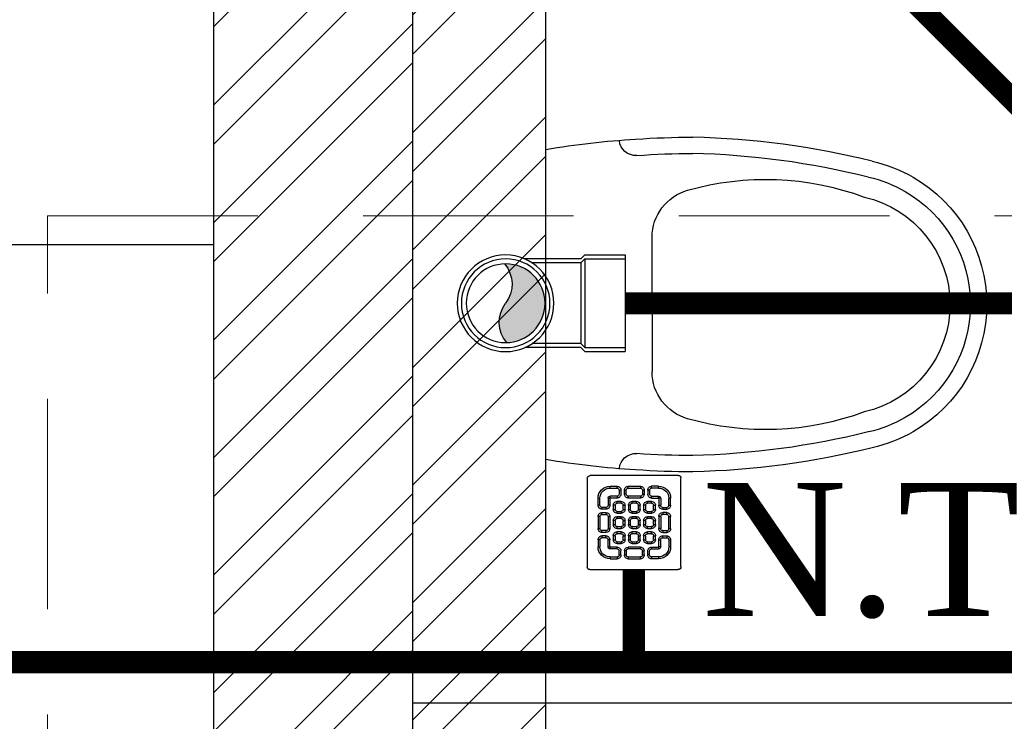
# Model space of a CAD drawing. Header units: inches. Extents: x 113025 to 158499, y 12149 to 30915.
# Tile 110 of 167: x 123735 to 123780, y 29303 to 29335. Entities that reach past the tile are written whole.
import ezdxf

# ---------------------------------------------------------------- set-up
doc = ezdxf.new("R2010")
doc.units = ezdxf.units.IN
doc.header["$MEASUREMENT"] = 0
doc.linetypes.add('HIDDEN', pattern=[0.375, 0.25, -0.125])
doc.layers.add('PD_025_TEXT', color=61, linetype='Continuous')
doc.layers.add('PD_BASE', color=8, linetype='Continuous', transparency=0.5)
for name, color, linetype, lineweight in [('PD_COLUMN', 2, 'Continuous', 60), ('PD_ELEVATION_03', 80, 'Continuous', 25), ('PD_FIXTURE', 21, 'Continuous', 25), ('PD_HATCH', 45, 'Continuous', 9), ('PP- 75DIA Soil Waste Sewer pipe', 90, 'Continuous', 9), ('PP-Soil Pipe', 1, 'Continuous', 25), ('PP-SPRINKLER PIPE', 1, 'Continuous', 0), ('PP-SWP', 1, 'Continuous', 25), ('PP-TEXT', 7, 'Continuous', 40), ('PP-WWP', 3, 'Continuous', 25)]:
    doc.layers.add(name, color=color, linetype=linetype, lineweight=lineweight)
doc.styles.add('Arial', font='GOTHIC.TTF')

# ---------------------------------------------------------------- blocks, each defined once
blk = doc.blocks.new('columns2')
at = {"layer": 'PD_HATCH', "linetype": 'HIDDEN', "ltscale": 38}
for p, q in [((568.4999999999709, -253.0000000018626), (568.4999999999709, -107.0000000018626)), ((568.4999999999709, -107.0000000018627), (737.9999999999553, -107.0000000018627))]:
    blk.add_line(p, q, dxfattribs=at)
blk = doc.blocks.new('KITCHEN CEILING45')
at = {"layer": 'PD_ELEVATION_03'}
blk.add_lwpolyline([(-201.0000000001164, 305.499999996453), (-190.5000000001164, 305.4999999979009), (-190.4964013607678, 314.4999999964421), (-21.00000000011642, 314.4999999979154), (-21.00000000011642, 305.4999999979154), (-6.000000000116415, 305.499999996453), (-6.000000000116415, 314.4999999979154), (-8.731149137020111e-11, 314.4999999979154), (-8.731149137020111e-11, 83.19999999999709), (-43.25000000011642, 83.19999999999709), (-43.25000000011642, 78.69999999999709), (-8.731149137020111e-11, 78.69999999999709), (0, 0), (-128.5000000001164, -3.637978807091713e-12), (-128.5000000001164, 77.75000000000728), (-128.5000000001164, 78.69999999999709), (-85.25000000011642, 78.69999999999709), (-85.25000000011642, 83.19999999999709), (-128.5000000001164, 83.19999999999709), (-128.5000000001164, 155.5000000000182), (-201.0000000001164, 155.5000000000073), (-201.0000000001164, 305.499999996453)], dxfattribs=at)
at = {"layer": 'PD_FIXTURE'}
blk.add_line((-8.731149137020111e-11, 155.1999999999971), (-128.5000000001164, 155.1999999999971), dxfattribs=at)
blk = doc.blocks.new('A$C24556D30')
at = {"color": 251}
for p, q in [((170.0000553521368, 400.0000540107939), (170.0000553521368, 20.00005401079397)), ((300.0000553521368, 210.000054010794), (300.0000553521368, 292.2294342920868)), ((300.0000553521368, 210.000054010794), (300.0000553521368, 127.7706737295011))]:
    blk.add_line(p, q, dxfattribs=at)
for points in [[(279.8877858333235, 412.5391608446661, 0.027530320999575), (170.0000553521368, 400.0000540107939, 0.027530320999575)], [(569.74867281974, 385.5564478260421, 0.0549045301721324), (350.0000553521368, 415.000054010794, 0.0549045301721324)], [(564.9384326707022, 366.1435245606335, 0.0549045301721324), (349.5301892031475, 395.0055741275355, 0.0549045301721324)], [(300.0000553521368, 210.000054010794), (300.0000553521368, 290.000054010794, 0.7043924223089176)], [(300.0000553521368, 210.000054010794), (300.0000553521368, 130.0000540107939, -0.7043924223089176)], [(564.9384326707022, 53.85658346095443, -0.0549045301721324), (349.5301892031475, 24.99453389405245, -0.0549045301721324)], [(569.74867281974, 34.44366019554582, -0.0549045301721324), (350.0000553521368, 5.000054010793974, -0.0549045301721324)], [(170.0000553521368, 20.00005401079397, 0.0275303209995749), (279.8877858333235, 7.460947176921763, 0.0275303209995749)]]:
    blk.add_lwpolyline(points, format="xyb", dxfattribs=at)
for centre, radius, start, end in [((279.9358992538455, 412.5424842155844), 20, 184.5904764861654, 273.8822723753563), ((350.0000553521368, -584.9999459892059), 1000, 90, 94.02043563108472), ((350.0000553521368, -584.9999459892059), 980, 90, 94.02043563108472), ((530.0000553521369, 210.000054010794), 180, 59.99999999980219, 77.24246783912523), ((439.0485481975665, 15.1852102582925), 348.1009654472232, 69.7009941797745, 105.9249351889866), ((530.0000553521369, 210.000054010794), 160, 59.99999999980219, 77.24246783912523), ((530.0000553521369, 210.000054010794), 180, 0, 59.99999999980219), ((360.0000553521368, 292.2294342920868), 60, 105.9249351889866, 180), ((530.0000553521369, 210.000054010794), 135, 0, 77.24246783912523), ((530.0000553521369, 210.000054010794), 160, 0, 59.99999999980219), ((530.0000553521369, 210.000054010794), 135, 282.7575321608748, 0), ((530.0000553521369, 210.000054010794), 160, 300.0000000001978, 0), ((530.0000553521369, 210.000054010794), 180, 300.0000000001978, 0), ((360.0000553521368, 127.7706737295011), 60, 180, 254.0750648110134), ((439.0485481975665, 404.8148977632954), 348.1009654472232, 254.0750648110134, 290.2990058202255), ((530.0000553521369, 210.000054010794), 160, 282.7575321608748, 300.0000000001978), ((530.0000553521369, 210.000054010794), 180, 282.7575321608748, 300.0000000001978), ((279.9358992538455, 7.457623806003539), 20, 86.1177276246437, 175.4095235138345), ((350.0000553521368, 1005.000054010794), 980, 265.9795643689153, 270), ((350.0000553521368, 1005.000054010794), 1000, 265.9795643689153, 270)]:
    blk.add_arc(centre, radius, start, end, dxfattribs=at)
blk = doc.blocks.new('FIRST FLOOR AR PLAN')
at = {"layer": 'PD_BASE'}
h = blk.add_hatch(dxfattribs=at)
h.set_pattern_fill('ANSI32', color=256, scale=10)
h.set_pattern_definition([(45, (123733.2206456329, 21360.11650467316), (-2.651650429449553, 2.651650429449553), []), (45, (123734.9884125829, 21360.11650467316), (-2.651650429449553, 2.651650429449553), [])])
h.paths.add_polyline_path([(123743.9915017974, 21362.19848516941), (123700.7415017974, 21362.19848516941), (123700.7415017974, 21357.69848516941), (123743.9915017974, 21357.69848516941)])
h.paths.add_polyline_path([(123658.7415017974, 21362.19848516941), (123615.4915017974, 21362.19848516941), (123615.4915017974, 21357.69848516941), (123658.7415017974, 21357.69848516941)], flags=17)
h.paths.add_polyline_path([(123743.9915017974, 21278.99848516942), (123743.9915017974, 21274.4984851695), (123905.9915017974, 21274.49848516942), (123905.9915017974, 21278.99848516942), (123752.9915017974, 21278.99848516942), (123752.9915017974, 21368.49848516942), (123812.9915017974, 21368.49848516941), (123812.9915017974, 21344.49848516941), (123817.4915017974, 21344.49848516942), (123817.4915017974, 21368.49848516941), (123896.9915017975, 21368.49848516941), (123896.9915017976, 21340.49848516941), (123901.4915017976, 21340.49848516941), (123901.4915017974, 21499.49848516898), (123905.9915017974, 21499.49848516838), (123905.9915017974, 21503.99848516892), (123896.9915017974, 21503.99848516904), (123896.9915017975, 21377.49848516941), (123752.9915017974, 21377.49848516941), (123752.9915017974, 21593.49846078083), (123743.9915017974, 21593.49846078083)])
h.paths.add_polyline_path([(123688.4915069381, 21269.56081110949), (123692.9915069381, 21269.56081110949), (123692.9915069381, 21274.49848516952), (123701.9915017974, 21274.49848516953), (123701.9915017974, 21278.99848516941), (123615.4915017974, 21278.99848516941), (123615.4915017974, 21434.49848516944), (123538.4915017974, 21434.49848516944), (123538.4915017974, 21429.99848516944), (123610.9915017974, 21429.99848516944), (123610.9915017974, 21278.99848516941), (123554.9915017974, 21278.99848516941), (123554.9915017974, 21274.49848516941), (123688.4915069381, 21274.49848516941)])
h = blk.add_hatch(dxfattribs=at)
h.set_pattern_fill('ANSI32', color=256, scale=10)
h.set_pattern_definition([(45, (150297.4604135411, 39481.88530316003), (-2.651650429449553, 2.651650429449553), []), (45, (150299.2281804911, 39481.88530316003), (-2.651650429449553, 2.651650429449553), [])])
h.paths.add_polyline_path([(123758.9915017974, 21593.49848516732), (123752.9915017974, 21593.49848516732), (123752.9915017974, 21557.49848516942), (123758.9915017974, 21557.49848516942)])
h.paths.add_polyline_path([(123758.9915017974, 21557.49848516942), (123752.9915017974, 21557.49848516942), (123752.9915017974, 21521.49848516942), (123758.9915017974, 21521.49848516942)])
h.paths.add_polyline_path([(123752.9915017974, 21521.49848516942), (123752.9915017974, 21485.49848516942), (123758.9915017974, 21485.49848516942), (123758.9915017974, 21521.49848516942)])
h.paths.add_polyline_path([(123758.9915017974, 21485.49848516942), (123752.9915017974, 21485.49848516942), (123752.9915017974, 21449.49848516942), (123758.9915017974, 21449.49848516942)])
h.paths.add_polyline_path([(123758.9915017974, 21449.49848516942), (123752.9915017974, 21449.49848516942), (123752.9915017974, 21413.49848516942), (123758.9915017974, 21413.49848516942)])
h.paths.add_polyline_path([(123758.9915017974, 21413.49848516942), (123752.9915017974, 21413.49848516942), (123752.9915017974, 21377.49848516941), (123758.9915017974, 21377.49848516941)])
h.paths.add_polyline_path([(124037.9915017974, 21593.49848516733), (124028.9915017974, 21593.49848516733), (124028.9915017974, 21503.99848516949), (124024.4915017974, 21503.99848516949), (124024.4915017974, 21499.49848516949), (124028.9915017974, 21499.49848516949), (124028.9915017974, 21489.49848516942), (124037.9915017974, 21489.49848516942)])
h.paths.add_polyline_path([(123956.9915017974, 21593.49848516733), (123952.4915017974, 21593.49848516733), (123952.4915017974, 21503.99848516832), (123947.9915017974, 21503.99848516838), (123947.9915017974, 21499.49848516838), (123982.4915017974, 21499.49848516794), (123982.4915017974, 21503.99848516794), (123956.9915017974, 21503.99848516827)])
h.paths.add_polyline_path([(123952.4915017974, 21575.49848516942), (123949.4915017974, 21575.49848516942), (123949.4915017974, 21570.99848516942), (123952.4915017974, 21570.99848516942)], flags=17)
h.paths.add_polyline_path([(123925.4915017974, 21575.49848516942), (123922.4915017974, 21575.49848516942), (123922.4915017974, 21584.49848516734), (123917.9915017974, 21584.49848516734), (123917.9915017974, 21575.49848516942), (123907.4915017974, 21575.49848516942), (123907.4915017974, 21570.99848516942), (123925.4915017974, 21570.99848516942)])
h.paths.add_polyline_path([(123871.4915017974, 21593.49848516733), (123866.9915017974, 21593.49848516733), (123866.9915017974, 21577.49848516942), (123866.9915017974, 21570.99848516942), (123871.4915017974, 21570.99848516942), (123871.4915017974, 21575.49848516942)])
h.paths.add_polyline_path([(124162.4915017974, 21593.49848516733), (124157.9915017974, 21593.49848516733), (124157.9915017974, 21575.49848516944), (124162.4915017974, 21575.49848516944)])
at = {"layer": 'PD_BASE', "lineweight": 30}
blk.add_line((123758.9915017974, 21377.49848516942), (123758.9915017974, 21593.49848516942), dxfattribs=at)
at = {"layer": 'PD_BASE', "ltscale": 12}
blk.add_line((123812.9915017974, 21413.49848516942), (123752.9915017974, 21413.49848516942), dxfattribs=at)
at = {"layer": 'PD_BASE', "lineweight": 30}
blk.add_lwpolyline([(123905.9915017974, 21278.99848516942), (123752.9915017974, 21278.99848516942), (123752.9915017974, 21368.49848516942), (123812.9915017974, 21368.49848516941), (123812.9915017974, 21344.49848516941), (123817.4915017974, 21344.49848516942), (123817.4915017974, 21368.49848516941), (123896.9915017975, 21368.49848516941), (123896.9915017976, 21340.49848516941), (123901.4915017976, 21340.49848516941), (123901.4915017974, 21499.49848516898), (123905.9915017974, 21499.49848516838), (123905.9915017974, 21503.99848516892), (123896.9915017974, 21503.99848516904), (123896.9915017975, 21377.49848516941), (123752.9915017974, 21377.49848516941), (123752.9915017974, 21593.49846078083), (123743.9915017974, 21593.49846078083), (123743.9915017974, 21278.99848516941), (123743.9915017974, 21278.99848516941)], dxfattribs=at)
blk.add_blockref('KITCHEN CEILING45', (123743.9915017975, 21278.99848517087))
at = {"layer": 'PD_BASE', "ltscale": 12, "xscale": -0.03684210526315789, "yscale": 0.03684210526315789, "zscale": 0.03684210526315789, "rotation": 180}
blk.add_blockref('A$C24556D30', (123752.7283418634, 21439.23532926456), dxfattribs=at)
at = {"layer": 'PD_COLUMN'}
blk.add_blockref('columns2', (123167.9915017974, 21542.49848516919), dxfattribs=at)
blk = doc.blocks.new('PP-WC CONNECTOR BEND')
at = {"lineweight": 30}
h = blk.add_hatch(color=256, dxfattribs=at)
edge = h.paths.add_edge_path()
edge.add_ellipse((-79.84568734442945, 16.06918967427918), major_axis=(19.39290396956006, 18.32186724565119), ratio=1, start_angle=96.33861705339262, end_angle=173.6613829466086, ccw=False)
edge.add_ellipse((-101.1428493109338, 0.0003864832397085), major_axis=(22.89194586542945, -24.23013451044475), ratio=0.9999999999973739, start_angle=-45.00000000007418, end_angle=134.9999999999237, ccw=False)
edge.add_ellipse((-122.4400112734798, -16.0684167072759), major_axis=(18.3218672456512, -19.39290396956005), ratio=1, start_angle=6.33861705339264, end_angle=83.66138294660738)
at = {"linetype": 'Continuous'}
for p, q in [((-37.50000000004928, 37.49999999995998), (-84.90057435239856, 37.49999999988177)), ((-34.09090909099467, 40.90909090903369), (-37.50000000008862, 37.49999999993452)), ((-34.09090909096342, 40.90909090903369), (-5.70708e-11, 40.90909090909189)), ((5.72413e-11, -40.90909090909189), (-5.70708e-11, 40.90909090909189)), ((-37.49999999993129, -37.50000000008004), (-84.90057435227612, -37.50000000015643)), ((-34.09090909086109, -40.90909090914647), (-37.4999999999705, -37.50000000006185)), ((-34.09090909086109, -40.90909090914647), (5.72413e-11, -40.90909090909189))]:
    blk.add_line(p, q, dxfattribs=at)
at = {"linetype": 'Continuous', "ltscale": 0.005}
for p, q in [((-37.50000000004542, 34.09090909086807), (-78.63664915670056, 34.09090909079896)), ((-34.09090909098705, 37.49999999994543), (-37.50000000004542, 34.09090909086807)), ((-37.49999999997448, -34.09090909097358), (-37.50000000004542, 34.09090909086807)), ((-34.09090909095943, 37.49999999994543), (-6.89511e-11, 37.5)), ((-34.09090909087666, -37.50000000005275), (-34.09090909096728, 37.49999999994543)), ((-37.49999999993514, -34.09090909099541), (-78.63664915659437, -34.09090909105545)), ((-34.09090909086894, -37.50000000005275), (-37.49999999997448, -34.09090909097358)), ((-34.09090909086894, -37.50000000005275), (4.14389e-11, -37.5))]:
    blk.add_line(p, q, dxfattribs=at)
at = {"linetype": 'Continuous'}
blk.add_circle((-101.2499999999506, -1.69166e-10), 40.90909090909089, dxfattribs=at)
at = {"lineweight": 30}
for radius in [37.50049768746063, 33.33377572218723]:
    blk.add_circle((-101.1428493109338, 0.0003864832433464), radius, dxfattribs=at)
for centre, start, end in [((-79.84568734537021, 16.06918967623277), 139.7119494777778, 217.0347153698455), ((-122.4400112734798, -16.0684167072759), 319.7119494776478, 37.03471536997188)]:
    blk.add_arc(centre, 26.67912186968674, start, end, dxfattribs=at)
blk = doc.blocks.new('PP-GRATING')
at = {"linetype": 'Continuous'}
for p, q in [((-53.13747282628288, -49.44342391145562), (-53.13747282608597, 49.44342391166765)), ((-49.72758152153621, 52.85331521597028), (49.72758152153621, 52.85331521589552)), ((52.56915760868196, 50.01173912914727), (52.5691576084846, -48.87510869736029)), ((-27.56328804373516, 40.69137005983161), (-27.56328804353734, 38.6454352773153)), ((-19.60687500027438, 40.69137005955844), (-27.56328705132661, 40.69137005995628)), ((-19.60687500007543, 38.6454352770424), (-27.56328705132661, 38.6454352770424)), ((-19.60687500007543, 38.6454352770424), (-19.60687500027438, 40.69137005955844)), ((-17.3336141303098, 31.82565266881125), (-17.33361413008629, 36.37217436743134)), ((-15.28767934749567, 36.37217433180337), (-17.3336141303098, 36.37217433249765)), ((-15.2876793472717, 31.82565266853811), (-15.28767934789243, 36.37217436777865)), ((-11.42313586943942, 36.37217242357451), (-11.42313586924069, 31.8256507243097)), ((-9.377201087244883, 36.37217242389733), (-11.42313586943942, 36.37217242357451)), ((-9.377201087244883, 36.37217242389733), (-9.377201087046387, 31.82565072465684)), ((-7.103939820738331, 38.64543329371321), (-7.103939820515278, 40.69136807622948)), ((-7.103940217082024, 40.6913679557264), (6.535625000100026, 40.6913679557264)), ((-7.103940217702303, 38.64543317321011), (6.535625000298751, 38.64543317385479)), ((6.535625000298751, 40.6913680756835), (6.535625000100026, 38.64543329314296)), ((8.808885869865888, 31.82565068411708), (8.808885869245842, 36.37217230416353)), ((10.85482065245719, 36.37217219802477), (8.808885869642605, 36.37217219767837)), ((10.85482065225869, 31.82565068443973), (10.85482065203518, 36.37217230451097)), ((14.71936413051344, 31.82565266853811), (14.71936413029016, 36.37217436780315)), ((14.71936413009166, 36.3721743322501), (16.76529891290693, 36.37217433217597)), ((16.76529891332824, 31.82565266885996), (16.76529891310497, 36.37217436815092)), ((19.03855978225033, 40.69137005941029), (26.99497183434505, 40.69137005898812)), ((19.03855978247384, 38.64543527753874), (19.03855978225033, 40.69137005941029)), ((19.03855978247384, 38.64543527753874), (26.99497183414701, 38.64543527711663)), ((26.99497282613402, 40.69137005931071), (26.99497282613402, 38.64543527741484)), ((-38.92959239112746, 27.27913092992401), (-40.9755271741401, 27.27913092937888)), ((-40.9755271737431, 27.27913152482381), (-40.9755271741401, 19.32271800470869)), ((-38.92959239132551, 27.2791315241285), (-38.92959239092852, 19.32271800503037)), ((-29.83654891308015, 19.32271788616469), (-29.83654891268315, 27.27913104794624)), ((-27.79061413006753, 27.27913104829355), (-29.83654891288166, 27.27913092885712)), ((-27.79061413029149, 19.32271788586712), (-27.79061413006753, 27.27913104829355)), ((-27.56328804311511, 29.55239179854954), (-27.56328804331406, 27.5064570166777)), ((-27.56328804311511, 29.55239179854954), (-19.60687539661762, 29.55239179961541)), ((-27.56328804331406, 27.5064570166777), (-19.60687539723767, 27.50645701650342)), ((-19.60687539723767, 27.50645701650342), (-19.60687539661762, 29.55239179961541)), ((-19.60687500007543, 23.64191361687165), (-15.06035345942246, 23.64191361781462)), ((-19.60687499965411, 21.59597883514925), (-19.60687500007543, 23.64191361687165)), ((-17.3336141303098, 31.82565266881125), (-15.2876793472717, 31.82565266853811)), ((-15.06035345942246, 23.64191361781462), (-15.06035345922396, 21.59597883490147)), ((-11.42313586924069, 31.82565076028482), (-9.377201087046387, 31.82565072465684)), ((-7.103940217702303, 29.55238981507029), (6.535625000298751, 29.55238981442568)), ((-7.103940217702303, 29.55238981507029), (-7.103940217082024, 27.50645503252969)), ((-7.103940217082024, 27.50645503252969), (6.535625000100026, 27.50645503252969)), ((-2.557418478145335, 23.64191353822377), (1.98910306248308, 23.64191353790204)), ((-2.55741847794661, 21.59597875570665), (-2.557418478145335, 23.64191353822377)), ((1.98910306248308, 23.64191353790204), (1.989103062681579, 21.59597875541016)), ((6.535625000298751, 29.55238981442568), (6.535625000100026, 27.50645503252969)), ((8.808885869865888, 31.82565068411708), (10.85482065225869, 31.82565068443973)), ((14.49203804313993, 23.64191353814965), (19.03855958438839, 23.64191353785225)), ((14.49203804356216, 21.59597875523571), (14.49203804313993, 23.64191353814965)), ((16.76529891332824, 31.82565266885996), (14.71936413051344, 31.82565266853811)), ((26.99497282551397, 29.55239179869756), (19.03856017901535, 29.55239179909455)), ((19.03856017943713, 27.50645701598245), (19.03856017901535, 29.55239179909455)), ((26.99497282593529, 27.50645701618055), (19.03856017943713, 27.50645701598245)), ((19.03855958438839, 23.64191353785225), (19.03855958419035, 21.59597875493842)), ((26.99497282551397, 29.55239179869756), (26.99497282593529, 27.50645701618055)), ((27.22229891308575, 19.32271788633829), (27.22229891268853, 27.27913104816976)), ((27.22229891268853, 27.27913104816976), (29.26823369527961, 27.27913092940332)), ((29.26823369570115, 19.32271788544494), (29.2682336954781, 27.27913104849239)), ((38.36127717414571, 27.2791315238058), (38.36127717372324, 19.3227180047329)), ((38.36127717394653, 27.27913092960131), (40.40721195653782, 27.27913092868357)), ((40.40721195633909, 27.2791315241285), (40.40721195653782, 19.32271800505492)), ((-38.92959239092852, 19.32271800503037), (-40.97552717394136, 19.32271811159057)), ((-36.65633152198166, 17.04945701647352), (-32.10981017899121, 17.0494570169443)), ((-36.65633152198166, 17.04945701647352), (-36.65633152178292, 15.00352223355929)), ((-36.65633152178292, 15.00352223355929), (-32.10981017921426, 15.00352223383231)), ((-32.10980978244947, 11.1389787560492), (-36.65633132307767, 11.1389787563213)), ((-36.65633132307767, 11.1389787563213), (-36.65633132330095, 9.093043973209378)), ((-32.10980978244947, 9.093043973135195), (-32.10980978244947, 11.1389787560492)), ((-29.83654891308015, 19.32271788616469), (-27.79061413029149, 19.32271788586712)), ((-23.92607065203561, 14.77619622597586), (-23.92607065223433, 19.32271792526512)), ((-21.88013586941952, 19.32271792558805), (-23.92607065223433, 19.32271792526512)), ((-21.88013586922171, 14.77619622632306), (-23.92607065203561, 14.77619622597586)), ((-21.88013586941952, 14.77619626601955), (-21.88013586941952, 19.32271788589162)), ((-19.60687480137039, 21.59597875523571), (-15.0603532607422, 21.59597875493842)), ((-15.06035365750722, 12.50293527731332), (-19.60687499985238, 12.50293527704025)), ((-19.60687460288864, 12.50293535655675), (-19.60687460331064, 10.45700057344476)), ((-15.06035326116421, 12.50293535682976), (-15.0603532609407, 10.45700057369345)), ((-12.78709239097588, 19.32271784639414), (-12.78709239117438, 14.77619614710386)), ((-10.74115760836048, 19.32271796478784), (-12.78709239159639, 19.32271796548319)), ((-12.78709239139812, 14.7761963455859), (-10.74115760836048, 14.77619634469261)), ((-10.74115760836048, 19.32271796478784), (-10.74115760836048, 14.77619634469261)), ((-6.876614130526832, 14.7761961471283), (-6.876614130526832, 19.32271784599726)), ((-4.830679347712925, 19.3227178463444), (-6.876614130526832, 19.32271784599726)), ((-4.830679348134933, 14.77619614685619), (-6.876614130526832, 14.7761961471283)), ((-4.830679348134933, 14.77619614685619), (-4.830679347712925, 19.3227178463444)), ((-2.55741847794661, 21.59597875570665), (1.989103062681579, 21.59597875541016)), ((1.98910326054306, 12.50293527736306), (-2.557418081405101, 12.50293527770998)), ((-2.557418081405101, 12.50293527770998), (-2.557418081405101, 10.45700049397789)), ((1.98910326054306, 12.50293527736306), (1.989103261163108, 10.45700049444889)), ((4.262364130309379, 19.32271788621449), (4.262364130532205, 14.77619626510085)), ((6.308298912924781, 19.32271788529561), (4.262364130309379, 19.32271788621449)), ((4.262364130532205, 14.77619626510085), (6.308298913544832, 14.77619626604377)), ((6.308298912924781, 19.32271788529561), (6.308298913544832, 14.77619626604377)), ((10.17284239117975, 14.77619614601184), (10.1728423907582, 19.32271784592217)), ((12.21877717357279, 19.32271784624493), (10.1728423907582, 19.32271784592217)), ((12.21877717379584, 14.77619614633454), (10.17284239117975, 14.77619614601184)), ((12.21877717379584, 14.77619614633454), (12.21877717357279, 19.32271784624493)), ((14.49203804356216, 21.59597875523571), (19.03855958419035, 21.59597875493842)), ((19.03855978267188, 12.50293527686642), (14.49203844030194, 12.50293527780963)), ((14.49203844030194, 12.50293527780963), (14.49203843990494, 10.45700049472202)), ((19.03855978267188, 12.50293527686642), (19.03855978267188, 10.45700049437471)), ((21.31182065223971, 19.32271788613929), (21.31182065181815, 14.77619626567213)), ((23.35775543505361, 19.32271788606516), (21.31182065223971, 19.32271788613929)), ((21.31182065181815, 14.77619626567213), (23.35775543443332, 14.776196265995)), ((23.35775543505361, 19.32271788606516), (23.35775543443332, 14.776196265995)), ((29.26823369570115, 19.32271788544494), (27.22229891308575, 19.32271788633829)), ((36.08801630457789, 17.04945701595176), (31.54149496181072, 17.04945701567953)), ((36.08801630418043, 15.00352223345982), (31.54149496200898, 15.00352223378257)), ((31.5414945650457, 11.13897875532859), (36.0880161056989, 11.13897875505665)), ((31.5414945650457, 9.09304397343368), (31.5414945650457, 11.13897875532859)), ((36.08801630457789, 17.04945701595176), (36.08801630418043, 15.00352223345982)), ((36.0880161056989, 11.13897875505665), (36.08801610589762, 9.093043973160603)), ((38.36127717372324, 19.3227180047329), (40.40721195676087, 19.32271811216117)), ((-40.97552717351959, 6.819783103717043), (-40.97552717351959, -6.819781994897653)), ((-38.92959239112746, 6.819783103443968), (-40.97552717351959, 6.819783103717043)), ((-38.92959239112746, 6.819783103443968), (-38.92959239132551, -6.819781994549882)), ((-32.10980978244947, 9.093043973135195), (-36.65633132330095, 9.093043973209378)), ((-29.83654891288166, -6.819782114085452), (-29.83654891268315, 6.819783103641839)), ((-29.83654891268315, 6.819783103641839), (-27.79061413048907, 6.819783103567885)), ((-27.79061413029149, -6.819782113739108), (-27.79061413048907, 6.819783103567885)), ((-23.92607065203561, -2.27326066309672), (-23.92607065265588, 2.273261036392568)), ((-21.8801358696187, 2.273261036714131), (-23.92607065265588, 2.273261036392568)), ((-21.8801358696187, -2.273260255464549), (-21.8801358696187, 2.273261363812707)), ((-15.0603532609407, 10.45700057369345), (-19.60687460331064, 10.45700057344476)), ((-19.60687499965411, 6.592456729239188), (-15.06035345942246, 6.592456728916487)), ((-19.60687499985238, 4.546521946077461), (-19.60687499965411, 6.592456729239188)), ((-19.60687480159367, 4.546522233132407), (-15.0603532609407, 4.546522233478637)), ((-15.06035345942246, 6.592456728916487), (-15.06035345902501, 4.546521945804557)), ((-12.78709239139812, 2.273261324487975), (-12.78709239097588, -2.273260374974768)), ((-10.74115760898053, 2.27326107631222), (-12.78709239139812, 2.273261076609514)), ((-10.74115760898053, 2.27326107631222), (-10.74115760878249, -2.273260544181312)), ((-6.876614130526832, -2.273260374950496), (-6.876614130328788, 2.273261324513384)), ((-4.830679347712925, 2.273261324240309), (-6.876614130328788, 2.273261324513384)), ((-4.830679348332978, -2.273260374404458), (-4.830679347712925, 2.273261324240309)), ((1.989103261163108, 10.45700049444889), (-2.557418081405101, 10.45700049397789)), ((-2.557418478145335, 6.592457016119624), (1.98910306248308, 6.592457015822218)), ((-2.557418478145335, 4.546522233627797), (-2.557418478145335, 6.592457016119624)), ((-2.557418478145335, 4.546522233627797), (1.98910306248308, 4.546522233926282)), ((1.98910306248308, 6.592457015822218), (1.98910306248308, 4.546522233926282)), ((4.262364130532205, 2.273261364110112), (4.262364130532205, -2.273260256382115)), ((6.308298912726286, 2.273261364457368), (4.262364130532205, 2.273261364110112)), ((6.308298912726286, 2.273261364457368), (6.308298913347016, -2.273260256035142)), ((10.17284239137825, -2.273260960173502), (10.17284239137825, 2.273260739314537)), ((12.21877717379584, 2.273260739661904), (10.17284239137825, 2.273260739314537)), ((12.21877717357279, -2.273260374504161), (12.21877717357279, 2.273261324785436)), ((19.03855978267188, 10.45700049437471), (14.49203843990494, 10.45700049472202)), ((14.49203804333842, 6.592456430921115), (19.0385595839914, 6.59245643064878)), ((14.49203804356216, 4.546521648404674), (14.49203804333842, 6.592456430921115)), ((14.49203804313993, 4.546522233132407), (19.03855958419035, 4.546522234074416)), ((19.0385595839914, 6.59245643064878), (19.03855958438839, 4.546521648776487)), ((21.31182065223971, 2.273261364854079), (21.31182065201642, -2.273260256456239)), ((23.35775543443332, 2.273260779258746), (21.3118206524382, 2.27326077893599)), ((23.35775543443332, 2.273260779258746), (23.35775543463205, -2.273260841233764)), ((27.22229891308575, -6.819782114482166), (27.22229891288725, 6.819783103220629)), ((29.26823369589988, 6.819783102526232), (27.22229891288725, 6.819783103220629)), ((29.2682336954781, -6.819782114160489), (29.26823369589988, 6.819783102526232)), ((31.5414945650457, 9.09304397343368), (36.08801610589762, 9.093043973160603)), ((38.36127717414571, 6.819783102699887), (38.36127717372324, -6.819781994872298)), ((38.36127717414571, 6.819783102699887), (40.40721195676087, 6.819783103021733)), ((40.40721195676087, 6.819783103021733), (40.40721195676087, -6.819781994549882)), ((-40.9755271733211, -6.819781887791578), (-38.92959239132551, -6.819781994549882)), ((-36.65633152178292, -9.093042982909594), (-32.10981017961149, -9.093042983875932)), ((-36.65633152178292, -9.093042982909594), (-36.65633152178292, -11.13897776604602)), ((-32.10981017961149, -9.093042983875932), (-32.10981053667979, -11.13897776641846)), ((-29.83654891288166, -6.819782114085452), (-27.79061413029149, -6.819782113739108)), ((-21.8801358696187, -2.273260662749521), (-23.92607065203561, -2.27326066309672)), ((-19.60687500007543, -10.45699942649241), (-15.06035345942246, -10.456999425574)), ((-19.60687499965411, -12.50293420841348), (-19.60687500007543, -10.45699942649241)), ((-15.06035365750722, -4.546521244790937), (-19.60687499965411, -4.546521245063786)), ((-19.60687460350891, -4.546521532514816), (-19.60687460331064, -6.592456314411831)), ((-15.06035326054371, -6.592456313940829), (-19.60687460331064, -6.592456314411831)), ((-15.0603532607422, -4.546521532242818), (-15.06035326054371, -6.592456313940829)), ((-15.06035345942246, -10.456999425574), (-15.06035345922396, -12.5029342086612)), ((-12.78709239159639, -2.27326054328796), (-10.74115760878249, -2.273260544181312)), ((-4.830679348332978, -2.273260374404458), (-6.876614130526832, -2.273260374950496)), ((1.98910326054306, -4.546521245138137), (-2.557418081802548, -4.546521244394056)), ((-2.557418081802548, -4.546521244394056), (-2.557418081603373, -6.59245602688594)), ((1.989103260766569, -6.592456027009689), (-2.557418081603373, -6.59245602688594)), ((-2.557418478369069, -10.45699950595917), (1.98910306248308, -10.45699950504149)), ((-2.557418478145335, -12.50293428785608), (-2.557418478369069, -10.45699950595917)), ((1.98910326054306, -4.546521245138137), (1.989103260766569, -6.592456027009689)), ((1.98910306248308, -10.45699950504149), (1.98910306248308, -12.5029342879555)), ((4.262364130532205, -2.273260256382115), (6.308298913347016, -2.273260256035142)), ((12.21877717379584, -2.273260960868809), (10.17284239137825, -2.273260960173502)), ((19.03855978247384, -4.54652124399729), (14.4920384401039, -4.546521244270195)), ((14.49203843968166, -4.546521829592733), (14.4920384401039, -6.592456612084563)), ((19.03855978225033, -6.592456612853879), (14.4920384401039, -6.592456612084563)), ((14.49203804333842, -10.45699950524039), (19.03855958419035, -10.4569995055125)), ((14.49203804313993, -12.50293428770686), (14.49203804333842, -10.45699950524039)), ((19.03855978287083, -4.546521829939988), (19.03855978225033, -6.592456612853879)), ((19.03855958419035, -10.4569995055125), (19.03855958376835, -12.50293428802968)), ((21.31182065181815, -2.273260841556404), (23.35775543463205, -2.273260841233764)), ((29.2682336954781, -6.819782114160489), (27.22229891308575, -6.819782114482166)), ((36.0880163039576, -9.09304298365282), (31.54149496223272, -9.093042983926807)), ((31.54149496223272, -9.093042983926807), (31.54149531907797, -11.13897776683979)), ((36.0880163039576, -9.09304298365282), (36.08801630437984, -11.13897776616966)), ((40.40721195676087, -6.819781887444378), (38.36127717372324, -6.819781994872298)), ((-40.9755271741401, -27.27913193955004), (-40.9755271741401, -19.32271842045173)), ((-38.92959239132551, -19.32271842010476), (-40.97552717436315, -19.32271852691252)), ((-38.92959239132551, -27.27913193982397), (-38.92959239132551, -19.32271842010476)), ((-36.65633152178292, -11.13897776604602), (-32.10981017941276, -11.13897776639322)), ((-36.65633152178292, -17.04945743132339), (-36.65633152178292, -15.00352264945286)), ((-36.65633152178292, -15.00352264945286), (-32.10981017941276, -15.00352264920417)), ((-36.65633152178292, -17.04945743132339), (-32.10981017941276, -17.04945743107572)), ((-29.83654891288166, -19.32271830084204), (-27.79061413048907, -19.32271830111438)), ((-29.83654891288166, -19.32271830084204), (-29.83654891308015, -27.27913146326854)), ((-27.79061413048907, -19.32271830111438), (-27.79061413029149, -27.27913146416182)), ((-23.92607065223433, -19.32271681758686), (-23.92607065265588, -14.77619511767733)), ((-21.8801358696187, -14.77619511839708), (-23.92607065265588, -14.77619511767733)), ((-21.88013586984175, -19.32271681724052), (-23.92607065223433, -19.32271681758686)), ((-21.8801358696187, -19.32271677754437), (-21.88013586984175, -14.77619515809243)), ((-15.0603532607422, -21.59597776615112), (-19.60687500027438, -21.59597776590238)), ((-19.6068748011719, -12.50293428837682), (-15.0603532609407, -12.50293428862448)), ((-19.60687460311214, -21.59597768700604), (-19.60687460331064, -23.6419124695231)), ((-15.0603532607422, -21.59597768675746), (-15.06035326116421, -23.64191246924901)), ((-12.78709239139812, -14.77619519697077), (-12.78709239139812, -19.32271689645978)), ((-10.74115760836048, -14.77619507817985), (-12.78709239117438, -14.77619507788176)), ((-12.78709239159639, -19.32271669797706), (-10.74115760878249, -19.32271669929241)), ((-10.74115760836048, -14.77619507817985), (-10.74115760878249, -19.32271669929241)), ((-6.876614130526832, -19.32271689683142), (-6.876614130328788, -14.77619519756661)), ((-4.830679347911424, -14.77619519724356), (-6.876614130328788, -14.77619519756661)), ((-4.830679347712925, -19.32271689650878), (-6.876614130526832, -19.32271689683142)), ((-4.830679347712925, -19.32271689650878), (-4.830679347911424, -14.77619519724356)), ((-2.557418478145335, -12.50293428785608), (1.98910306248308, -12.5029342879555)), ((1.989103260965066, -21.59597776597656), (-2.557418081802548, -21.59597776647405)), ((-2.557418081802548, -21.59597776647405), (-2.557418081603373, -23.64191254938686)), ((1.989103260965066, -21.59597776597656), (1.989103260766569, -23.64191254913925)), ((4.262364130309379, -14.77619515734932), (4.262364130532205, -19.32271677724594)), ((6.308298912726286, -14.77619515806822), (4.262364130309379, -14.77619515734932)), ((4.262364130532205, -19.32271677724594), (6.308298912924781, -19.32271677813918)), ((6.308298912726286, -14.77619515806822), (6.308298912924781, -19.32271677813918)), ((10.1728423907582, -19.32271689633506), (10.17284239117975, -14.77619519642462)), ((12.21877717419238, -14.77619519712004), (10.17284239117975, -14.77619519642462)), ((12.21877717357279, -19.32271689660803), (10.1728423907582, -19.32271689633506)), ((12.21877717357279, -19.32271689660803), (12.21877717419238, -14.77619519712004)), ((14.49203804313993, -12.50293428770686), (19.03855958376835, -12.50293428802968)), ((19.03855978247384, -21.59597776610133), (14.49203804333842, -21.59597776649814)), ((14.4920384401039, -21.59597776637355), (14.4920384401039, -23.64191254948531)), ((19.03855978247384, -21.59597776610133), (19.03855978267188, -23.64191254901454)), ((21.31182065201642, -14.77619515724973), (21.31182065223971, -19.32271677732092)), ((23.35775543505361, -14.77619515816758), (21.31182065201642, -14.77619515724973)), ((21.31182065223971, -19.32271677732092), (23.35775543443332, -19.32271677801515)), ((23.35775543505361, -14.77619515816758), (23.35775543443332, -19.32271677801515)), ((27.22229891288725, -19.32271830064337), (27.22229891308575, -27.27913146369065)), ((29.26823369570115, -19.32271830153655), (27.22229891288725, -19.32271830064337)), ((29.26823369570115, -19.32271830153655), (29.2682336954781, -27.279131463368)), ((36.08801630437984, -11.13897776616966), (31.54149496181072, -11.13897776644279)), ((36.0880163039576, -15.00352264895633), (31.54149496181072, -15.00352264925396)), ((36.08801630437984, -17.04945743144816), (31.54149496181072, -17.04945743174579)), ((36.08801630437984, -17.04945743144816), (36.0880163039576, -15.00352264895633)), ((38.36127717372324, -19.32271842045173), (40.40721195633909, -19.32271852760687)), ((38.36127717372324, -27.27913193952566), (38.36127717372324, -19.32271842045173)), ((40.40721195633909, -27.27913193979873), (40.40721195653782, -19.32271842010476)), ((-38.92959239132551, -27.2791313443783), (-40.97552717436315, -27.27913134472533)), ((-27.79061413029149, -27.27913146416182), (-29.83654891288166, -27.27913134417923)), ((-27.56328804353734, -27.50645743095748), (-19.60687539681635, -27.50645743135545)), ((-27.56328804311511, -29.55239221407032), (-27.56328804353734, -27.50645743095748)), ((-27.56328804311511, -29.55239221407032), (-19.60687539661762, -29.5523922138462)), ((-19.60687539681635, -27.50645743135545), (-19.60687539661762, -29.5523922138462)), ((-15.06035326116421, -23.64191246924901), (-19.60687460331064, -23.6419124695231)), ((-17.33361413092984, -31.82565308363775), (-17.33361413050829, -36.37217478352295)), ((-17.33361413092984, -31.82565308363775), (-15.28767934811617, -31.82565308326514)), ((-15.28767934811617, -31.82565308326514), (-15.28767934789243, -36.37217478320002)), ((-11.42313586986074, -36.37217341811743), (-11.42313587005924, -31.82565171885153)), ((-11.42313587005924, -31.82565175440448), (-9.377201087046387, -31.82565171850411)), ((-9.377201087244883, -36.37217341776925), (-9.377201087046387, -31.82565171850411)), ((-7.103940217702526, -27.5064560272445), (6.535624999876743, -27.50645602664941)), ((-7.103940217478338, -29.55239081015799), (-7.103940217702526, -27.5064560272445)), ((-7.103940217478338, -29.55239081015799), (6.535624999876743, -29.5523908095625)), ((1.989103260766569, -23.64191254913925), (-2.557418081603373, -23.64191254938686)), ((6.535624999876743, -29.5523908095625), (6.535624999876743, -27.50645602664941)), ((8.808885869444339, -31.82565168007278), (8.808885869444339, -36.37217329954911)), ((8.808885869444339, -31.82565168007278), (10.85482065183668, -31.82565167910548)), ((10.85482065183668, -31.82565167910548), (10.85482065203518, -36.37217329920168)), ((19.03855978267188, -23.64191254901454), (14.4920384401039, -23.64191254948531)), ((14.71936413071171, -31.82565308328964), (14.71936412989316, -36.37217478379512)), ((16.76529891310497, -31.82565308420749), (14.71936413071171, -31.82565308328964)), ((16.76529891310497, -31.82565308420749), (16.76529891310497, -36.37217478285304)), ((26.99497282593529, -27.50645743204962), (19.03856017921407, -27.50645743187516)), ((19.03856017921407, -27.50645743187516), (19.03856017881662, -29.55239221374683)), ((26.99497282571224, -29.55239221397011), (19.03856017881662, -29.55239221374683)), ((26.99497282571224, -29.55239221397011), (26.99497282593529, -27.50645743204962)), ((27.22229891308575, -27.27913146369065), (29.26823369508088, -27.27913134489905)), ((38.36127717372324, -27.27913134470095), (40.40721195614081, -27.27913134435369)), ((-27.56328804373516, -40.69137047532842), (-27.56328804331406, -38.64543569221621)), ((-19.60687500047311, -38.6454356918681), (-27.56328705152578, -38.64543569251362)), ((-19.60687500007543, -40.69137047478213), (-27.56328705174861, -40.69137047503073)), ((-19.60687500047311, -38.6454356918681), (-19.60687500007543, -40.69137047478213)), ((-15.28767934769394, -36.37217474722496), (-17.33361413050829, -36.37217474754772)), ((-9.377201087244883, -36.37217341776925), (-11.42313586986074, -36.37217341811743)), ((6.535624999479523, -38.64543428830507), (-7.103939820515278, -38.6454342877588)), ((-7.103939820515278, -38.6454342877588), (-7.103939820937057, -40.6913690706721)), ((6.535624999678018, -40.6913690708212), (-7.103939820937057, -40.6913690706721)), ((6.546979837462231, -38.68367258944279), (6.535517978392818, -40.72957526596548)), ((8.83294082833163, -36.42318279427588), (10.87884350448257, -36.4346446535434)), ((14.71936412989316, -36.3721747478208), (16.76529891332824, -36.37217474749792)), ((19.03855978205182, -38.64543569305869), (19.03855978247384, -40.69137047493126)), ((19.03855978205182, -38.64543569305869), (26.99497183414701, -38.64543569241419)), ((19.03855978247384, -40.69137047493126), (26.99497183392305, -40.69137047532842)), ((26.99497282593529, -40.69137047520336), (26.99497282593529, -38.64543569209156)), ((49.15926630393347, -52.28500000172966), (-50.29589673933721, -52.28500000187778))]:
    blk.add_line(p, q, dxfattribs=at)
for centre, radius, start, end in [((-49.72758152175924, 49.44342391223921), 3.409891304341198, 89.99999999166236, 179.9999999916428), ((49.72758152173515, 50.01173912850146), 2.841576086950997, 359.9999999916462, 89.99999999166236), ((-27.56328804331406, 27.27913092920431), 13.41223913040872, 89.99999498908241, 179.9999970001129), ((-27.56328804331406, 27.27913092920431), 11.366304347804, 89.99999498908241, 179.9999970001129), ((-19.60687499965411, 36.37217440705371), 4.319195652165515, 359.9999990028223, 89.99999999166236), ((-19.60687499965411, 36.37217440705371), 2.273260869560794, 359.9999990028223, 89.99999999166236), ((-7.103940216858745, 36.37217242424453), 4.319195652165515, 89.99998998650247, 179.9999999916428), ((-7.103940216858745, 36.37217242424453), 2.273260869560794, 89.99998998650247, 179.9999999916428), ((6.535625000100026, 36.37217242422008), 4.319195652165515, 359.9999970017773, 89.99999999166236), ((6.535625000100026, 36.37217242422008), 2.273260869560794, 359.9999970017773, 89.99999999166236), ((19.03855978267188, 36.37217440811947), 4.319195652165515, 89.99999999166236, 180.0000010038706), ((19.03855978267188, 36.37217440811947), 2.273260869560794, 89.99999999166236, 180.0000010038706), ((26.99497282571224, 27.27913092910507), 13.41223913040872, 3.0032057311e-06, 90.00000499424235), ((26.99497282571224, 27.27913092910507), 11.366304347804, 3.0032057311e-06, 90.00000499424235), ((-27.56328804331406, 27.27913092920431), 2.273260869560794, 89.99999999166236, 179.9999970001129), ((-27.56328804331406, 27.27913092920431), 0.2273260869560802, 89.99999999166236, 179.9999970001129), ((-19.60687499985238, 19.32271796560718), 4.319195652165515, 89.99999999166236, 180.0000010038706), ((-19.60687499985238, 31.82565266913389), 4.319195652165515, 269.9999899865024, 359.9999999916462), ((-19.60687499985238, 31.82565266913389), 2.273260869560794, 269.9999899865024, 359.9999999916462), ((-15.0603532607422, 19.32271796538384), 4.319195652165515, 359.9999999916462, 90.00000499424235), ((-7.103940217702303, 31.82565068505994), 4.319195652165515, 179.9999990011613, 269.9999999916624), ((-7.103940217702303, 31.82565068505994), 2.273260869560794, 179.9999990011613, 269.9999999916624), ((-2.557418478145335, 19.32271788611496), 4.319195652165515, 89.99999999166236, 180.0000010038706), ((1.989103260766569, 19.32271788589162), 4.319195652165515, 359.9999999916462, 90.00000499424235), ((6.535625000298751, 31.8256506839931), 4.319195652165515, 269.9999999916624, 359.9999999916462), ((6.535625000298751, 31.8256506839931), 2.273260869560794, 269.9999999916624, 359.9999999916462), ((14.49203804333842, 19.3227178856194), 4.319195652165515, 89.99999999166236, 180.0000010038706), ((19.03855978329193, 31.82565266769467), 4.319195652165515, 179.9999999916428, 270.0000099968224), ((19.03855978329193, 31.82565266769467), 2.273260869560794, 179.9999999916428, 270.0000099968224), ((19.03855978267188, 19.32271788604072), 4.319195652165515, 359.9999999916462, 90.00000499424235), ((26.99497282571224, 27.27913092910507), 2.273260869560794, 3.0032057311e-06, 89.99999999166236), ((26.99497282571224, 27.27913092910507), 0.2273260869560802, 3.0032057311e-06, 89.99999999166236), ((-36.65633152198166, 19.3227178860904), 4.319195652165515, 179.9999970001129, 269.9999999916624), ((-36.65633152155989, 6.819783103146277), 4.319195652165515, 89.99999498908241, 179.9999999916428), ((-36.65633152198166, 19.3227178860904), 2.273260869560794, 179.9999970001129, 269.9999999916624), ((-32.10980978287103, 19.32271788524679), 4.319195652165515, 269.9999899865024, 359.9999999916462), ((-32.10980978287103, 19.32271788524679), 2.273260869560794, 269.9999899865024, 359.9999999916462), ((-32.10980978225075, 6.81978310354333), 4.319195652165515, 359.9999999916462, 89.99999999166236), ((-19.60687499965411, 14.77619622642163), 4.319195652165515, 179.9999999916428, 270.0000099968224), ((-19.60687499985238, 19.32271788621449), 2.273260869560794, 89.99999498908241, 179.9999999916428), ((-19.60687499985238, 19.32271796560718), 2.273260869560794, 89.99999999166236, 180.0000010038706), ((-19.60687499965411, 14.77619614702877), 2.273260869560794, 179.9999970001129, 269.9999999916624), ((-15.0603532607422, 19.32271788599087), 2.273260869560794, 359.9999990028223, 89.99999999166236), ((-15.0603532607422, 14.77619614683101), 2.273260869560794, 269.9999899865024, 359.9999999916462), ((-15.06035326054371, 14.7761962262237), 4.319195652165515, 269.9999999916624, 3.0032057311e-06), ((-2.55741847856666, 14.77619614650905), 4.319195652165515, 179.9999999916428, 270.0000099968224), ((-2.557418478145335, 19.32271788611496), 2.273260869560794, 89.99999999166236, 180.0000010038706), ((-2.557418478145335, 19.32271788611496), 2.273260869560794, 89.99999999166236, 180.0000010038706), ((-2.55741847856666, 14.77619614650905), 2.273260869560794, 179.9999999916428, 270.0000099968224), ((1.989103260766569, 19.32271788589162), 2.273260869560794, 359.9999999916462, 90.00000499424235), ((1.98910326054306, 14.77619614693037), 2.273260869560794, 269.9999999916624, 3.0032057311e-06), ((1.98910326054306, 14.77619614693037), 4.319195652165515, 269.9999999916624, 3.0032057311e-06), ((14.49203804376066, 14.77619614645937), 4.319195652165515, 179.9999999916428, 270.0000099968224), ((14.49203804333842, 19.3227178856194), 2.273260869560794, 89.99999999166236, 180.0000010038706), ((14.49203804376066, 14.77619614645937), 2.273260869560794, 179.9999999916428, 270.0000099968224), ((19.03855978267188, 19.32271788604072), 2.273260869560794, 359.9999999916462, 90.00000499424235), ((19.03855978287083, 14.77619614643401), 2.273260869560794, 269.9999999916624, 3.0032057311e-06), ((19.03855978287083, 14.77619614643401), 4.319195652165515, 269.9999999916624, 3.0032057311e-06), ((31.54149456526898, 19.32271788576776), 4.319195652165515, 179.9999999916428, 270.0000099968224), ((31.54149456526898, 6.819783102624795), 4.319195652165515, 89.99999999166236, 179.9999999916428), ((31.54149456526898, 19.32271788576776), 2.273260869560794, 179.9999999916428, 270.0000099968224), ((36.08801630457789, 19.32271788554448), 2.273260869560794, 269.9999999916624, 3.0032057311e-06), ((36.08801630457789, 19.32271788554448), 4.319195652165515, 269.9999999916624, 3.0032057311e-06), ((36.08801630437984, 6.819783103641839), 4.319195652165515, 359.9999999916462, 90.00000499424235), ((-36.65633152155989, 6.819783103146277), 2.273260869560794, 89.99999498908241, 179.9999999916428), ((-32.10980978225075, 6.81978310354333), 2.273260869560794, 359.9999999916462, 89.99999999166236), ((-19.60687500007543, 2.273261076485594), 4.319195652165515, 89.99999999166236, 180.0000010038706), ((-19.60687499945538, 2.273261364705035), 2.273260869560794, 89.99999498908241, 179.9999999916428), ((-19.60687500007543, 2.273261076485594), 2.273260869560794, 89.99999999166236, 180.0000010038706), ((-15.0603532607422, 2.273261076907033), 4.319195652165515, 359.9999999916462, 90.00000499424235), ((-15.0603532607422, 2.273261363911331), 2.273260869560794, 359.9999990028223, 89.99999999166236), ((-2.557418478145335, 2.273261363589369), 4.319195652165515, 89.99999999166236, 180.0000010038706), ((-2.557418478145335, 2.273261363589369), 2.273260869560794, 89.99999999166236, 180.0000010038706), ((-2.557418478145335, 2.273261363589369), 2.273260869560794, 89.99999999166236, 180.0000010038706), ((1.989103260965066, 2.273261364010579), 4.319195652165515, 359.9999999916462, 90.00000499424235), ((1.989103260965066, 2.273261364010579), 2.273260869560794, 359.9999999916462, 90.00000499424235), ((14.49203804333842, 2.273260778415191), 4.319195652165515, 89.99999999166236, 180.0000010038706), ((14.49203804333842, 2.273261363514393), 2.273260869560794, 89.99999999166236, 180.0000010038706), ((14.49203804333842, 2.273260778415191), 2.273260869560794, 89.99999999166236, 180.0000010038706), ((19.03855978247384, 2.273260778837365), 4.319195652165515, 359.9999999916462, 90.00000499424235), ((19.03855978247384, 2.273261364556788), 2.273260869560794, 359.9999999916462, 90.00000499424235), ((31.54149456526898, 6.819783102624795), 2.273260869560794, 89.99999999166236, 179.9999999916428), ((36.08801630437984, 6.819783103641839), 2.273260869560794, 359.9999999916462, 90.00000499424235), ((-36.65633152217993, -6.81978211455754), 4.319195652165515, 179.9999970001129, 269.9999999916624), ((-36.65633152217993, -6.81978211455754), 2.273260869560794, 179.9999970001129, 269.9999999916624), ((-32.10980978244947, -6.819782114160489), 4.319195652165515, 269.9999899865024, 359.9999999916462), ((-32.10980978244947, -6.819782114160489), 2.273260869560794, 269.9999899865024, 359.9999999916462), ((-19.60687499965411, -2.273260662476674), 4.319195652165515, 179.9999999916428, 270.0000099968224), ((-19.60687499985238, -14.77619507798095), 4.319195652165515, 89.99999999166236, 180.0000010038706), ((-19.60687499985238, -2.273260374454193), 2.273260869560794, 179.9999970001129, 269.9999999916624), ((-15.0603532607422, -2.273260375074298), 2.273260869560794, 269.9999899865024, 359.9999999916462), ((-15.0603532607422, -2.273260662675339), 4.319195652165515, 269.9999999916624, 3.0032057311e-06), ((-15.0603532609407, -14.77619507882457), 4.319195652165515, 359.9999999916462, 90.00000499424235), ((-2.55741847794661, -2.273260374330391), 4.319195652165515, 179.9999999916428, 270.0000099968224), ((-2.557418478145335, -14.77619515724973), 4.319195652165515, 89.99999999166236, 180.0000010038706), ((-2.55741847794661, -2.273260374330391), 2.273260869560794, 179.9999999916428, 270.0000099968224), ((1.98910326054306, -2.273260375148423), 2.273260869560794, 269.9999999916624, 3.0032057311e-06), ((1.98910326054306, -2.273260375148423), 4.319195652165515, 269.9999999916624, 3.0032057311e-06), ((1.989103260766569, -14.77619515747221), 4.319195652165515, 359.9999999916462, 90.00000499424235), ((14.49203804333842, -2.273260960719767), 4.319195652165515, 179.9999999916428, 270.0000099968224), ((14.4920380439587, -14.77619515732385), 4.319195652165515, 89.99999999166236, 180.0000010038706), ((14.49203804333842, -2.273260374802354), 2.273260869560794, 179.9999999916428, 270.0000099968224), ((19.03855978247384, -2.273260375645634), 2.273260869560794, 269.9999999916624, 3.0032057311e-06), ((19.03855978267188, -2.273260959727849), 4.319195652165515, 269.9999999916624, 3.0032057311e-06), ((19.03855978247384, -14.77619515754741), 4.319195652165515, 359.9999999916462, 90.00000499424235), ((31.54149456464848, -6.819782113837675), 4.319195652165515, 179.9999999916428, 270.0000099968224), ((31.54149456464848, -6.819782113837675), 2.273260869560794, 179.9999999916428, 270.0000099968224), ((36.0880163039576, -6.819782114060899), 2.273260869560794, 269.9999999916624, 3.0032057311e-06), ((36.0880163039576, -6.819782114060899), 4.319195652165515, 269.9999999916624, 3.0032057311e-06), ((-36.65633152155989, -19.32271830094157), 4.319195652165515, 89.99999999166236, 180.00000300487), ((-36.65633152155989, -19.32271830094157), 2.273260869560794, 89.99999999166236, 180.00000300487), ((-32.10980978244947, -19.32271830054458), 4.319195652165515, 359.9999999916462, 90.00000999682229), ((-32.10980978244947, -19.32271830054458), 2.273260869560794, 359.9999999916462, 90.00000999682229), ((-19.60687499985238, -19.32271681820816), 4.319195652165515, 179.9999999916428, 270.0000099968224), ((-19.60687500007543, -14.77619515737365), 2.273260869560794, 89.99999498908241, 179.9999999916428), ((-19.60687499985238, -14.77619507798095), 2.273260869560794, 89.99999999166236, 180.0000010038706), ((-19.60687500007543, -19.32271689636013), 2.273260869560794, 179.9999970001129, 269.9999999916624), ((-15.06035326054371, -14.77619515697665), 2.273260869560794, 359.9999990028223, 89.99999999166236), ((-15.0603532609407, -19.32271689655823), 2.273260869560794, 269.9999999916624, 359.9999999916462), ((-15.0603532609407, -19.32271681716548), 4.319195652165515, 269.9999999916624, 3.0032057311e-06), ((-2.557418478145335, -19.32271689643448), 4.319195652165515, 179.9999999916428, 270.0000099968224), ((-2.557418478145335, -14.77619515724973), 2.273260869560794, 89.99999999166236, 180.0000010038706), ((-2.557418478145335, -14.77619515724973), 2.273260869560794, 89.99999999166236, 180.0000010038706), ((-2.557418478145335, -19.32271689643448), 2.273260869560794, 179.9999999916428, 270.0000099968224), ((1.989103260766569, -14.77619515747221), 2.273260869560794, 359.9999999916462, 90.00000499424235), ((1.989103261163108, -19.32271689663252), 2.273260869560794, 269.9999999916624, 3.0032057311e-06), ((1.989103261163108, -19.32271689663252), 4.319195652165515, 269.9999999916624, 3.0032057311e-06), ((14.49203804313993, -19.32271689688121), 4.319195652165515, 179.9999999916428, 270.0000099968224), ((14.4920380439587, -14.77619515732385), 2.273260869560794, 89.99999999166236, 180.0000010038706), ((14.4920380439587, -14.77619515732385), 2.273260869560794, 89.99999999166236, 180.0000010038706), ((14.49203804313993, -19.32271689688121), 2.273260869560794, 179.9999999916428, 269.9999999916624), ((19.03855978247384, -14.77619515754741), 2.273260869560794, 359.9999999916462, 90.00000499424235), ((19.03855978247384, -19.32271689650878), 2.273260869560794, 269.9999999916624, 3.0032057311e-06), ((19.03855978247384, -19.32271689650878), 4.319195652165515, 269.9999999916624, 3.0032057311e-06), ((31.54149456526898, -19.32271830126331), 4.319195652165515, 89.99998998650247, 179.9999999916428), ((31.54149456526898, -19.32271830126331), 2.273260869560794, 89.99998998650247, 179.9999999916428), ((36.08801630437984, -19.32271830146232), 4.319195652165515, 359.9999970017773, 89.99999999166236), ((36.08801630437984, -19.32271830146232), 2.273260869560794, 359.9999970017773, 89.99999999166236), ((-27.56328804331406, -27.27913134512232), 13.41223913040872, 180.00000300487, 270.0000049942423), ((-27.56328804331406, -27.27913134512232), 11.366304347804, 180.00000300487, 270.0000049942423), ((-27.56328804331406, -27.27913134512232), 2.273260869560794, 180.00000300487, 269.9999999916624), ((-27.56328804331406, -27.27913134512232), 0.2273260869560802, 180.00000300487, 269.9999999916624), ((-19.60687499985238, -31.82565308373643), 4.319195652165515, 359.9999999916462, 90.00000999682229), ((-19.60687499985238, -31.82565308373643), 2.273260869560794, 359.9999999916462, 90.00000999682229), ((-7.103940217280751, -31.82565167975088), 4.319195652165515, 89.99999999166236, 180.0000010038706), ((-7.103940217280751, -31.82565167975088), 2.273260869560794, 89.99999999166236, 180.0000010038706), ((6.535624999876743, -31.82565167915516), 4.319195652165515, 359.9999999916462, 89.99999999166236), ((6.535624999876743, -31.82565167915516), 2.273260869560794, 359.9999999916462, 89.99999999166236), ((19.03855978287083, -31.82565308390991), 4.319195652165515, 89.99998998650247, 179.9999999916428), ((19.03855978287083, -31.82565308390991), 2.273260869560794, 89.99998998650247, 179.9999999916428), ((26.99497282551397, -27.27913134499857), 2.273260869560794, 269.9999999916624, 359.9999970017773), ((26.99497282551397, -27.27913134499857), 0.2273260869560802, 269.9999999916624, 359.9999970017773), ((26.99497282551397, -27.27913134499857), 13.41223913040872, 269.9999949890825, 359.9999970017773), ((26.99497282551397, -27.27913134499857), 11.366304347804, 269.9999949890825, 359.9999970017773), ((-19.60687500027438, -36.37217482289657), 4.319195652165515, 269.9999999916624, 1.0038705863e-06), ((-19.60687500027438, -36.37217482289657), 2.273260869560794, 269.9999999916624, 1.0038705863e-06), ((-7.103940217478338, -36.37217341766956), 4.319195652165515, 179.9999999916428, 270.0000099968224), ((-7.103940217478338, -36.37217341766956), 2.273260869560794, 179.9999999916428, 270.0000099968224), ((6.559715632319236, -36.41044739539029), 4.319195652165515, 269.6790024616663, 359.6790124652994), ((6.559715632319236, -36.41044739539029), 2.273260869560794, 269.6790024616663, 359.6790124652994), ((19.03855978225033, -36.37217482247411), 4.319195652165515, 179.9999990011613, 269.9999999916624), ((19.03855978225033, -36.37217482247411), 2.273260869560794, 179.9999990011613, 269.9999999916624), ((-50.67448384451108, -49.82211509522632), 2.491931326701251, 171.2590690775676, 278.7566635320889), ((49.15926630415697, -48.87510869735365), 3.409891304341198, 269.9999999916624, 359.9999999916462)]:
    blk.add_arc(centre, radius, start, end, dxfattribs=at)
blk = doc.blocks.new('zw$4BE2')
at = {"layer": 'PP- 75DIA Soil Waste Sewer pipe', "ltscale": 0.015, "const_width": 0.9999999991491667}
for points in [[(-516.5656185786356, -149.1255600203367), (-478.6911789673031, -186.9999996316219)], [(-704.7008251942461, -187.1427636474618), (-355.248928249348, -187.1427636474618), (-345.7271538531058, -177.6209892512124)], [(-521.0316783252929, -182.9665592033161), (-521.0316783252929, -187.1427636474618)]]:
    blk.add_lwpolyline(points, dxfattribs=at)
at = {"layer": 'PP-Soil Pipe', "color": 1, "ltscale": 0.015, "const_width": 0.9999999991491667}
blk.add_lwpolyline([(-521.4223072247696, -170.9436423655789), (-489.8716055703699, -170.9436423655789)], dxfattribs=at)
at = {"layer": 'PP-SWP', "xscale": -0.05333333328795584, "yscale": 0.05333333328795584, "zscale": 0.05333333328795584, "rotation": 180.000000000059}
blk.add_blockref('PP-WC CONNECTOR BEND', (-521.4223072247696, -170.9436423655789), dxfattribs=at)
at = {"layer": 'PP-WWP', "xscale": -0.04021621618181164, "yscale": 0.04021621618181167, "zscale": 40.21621618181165, "rotation": 89.99999999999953}
blk.add_blockref('PP-GRATING', (-521.0088228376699, -180.852426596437), dxfattribs=at)
at = {"layer": 'PP-TEXT', "insert": (-517.9536167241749, -185.1861468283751), "char_height": 5.999999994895, "width": 26.66140014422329, "attachment_point": 7, "style": 'Arial'}
blk.add_mtext('{\\fTimes New Roman|b0|i0|c0|p0;N.T}', dxfattribs=at)

msp = doc.modelspace()

# ---------------------------------------------------------------- block references
at = {"layer": 'PD_025_TEXT'}
msp.add_blockref('FIRST FLOOR AR PLAN', (0, 7890.650291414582), dxfattribs=at)

# ---------------------------------------------------------------- next in the draw order: block references
msp.add_blockref('zw$4BE2', (124283.9915017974, 29493.14877658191), dxfattribs=at)

# ---------------------------------------------------------------- next in the draw order: linework, layer by layer
at = {"layer": 'PP-SPRINKLER PIPE'}
msp.add_circle((124551.2389709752, 29172.99441664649), 1741.724416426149, dxfattribs=at)

doc.saveas('drawing.dxf')
